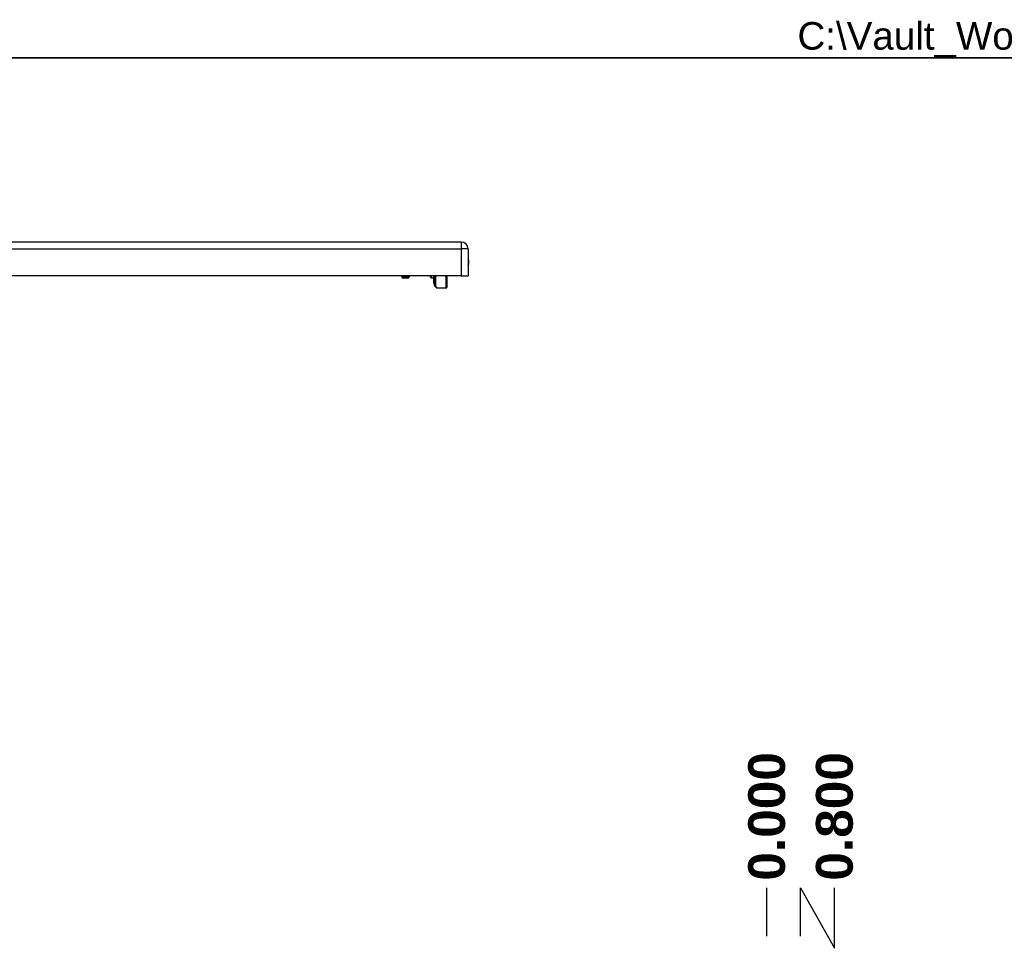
# Model space of a CAD drawing. Header units: inches. Extents: x 0 to 152, y -25 to 98.
# Tile 64 of 88: x 32 to 61, y 71 to 98. Entities that reach past the tile are written whole.
import ezdxf

# ---------------------------------------------------------------- set-up
doc = ezdxf.new("R2010")
doc.units = ezdxf.units.IN
doc.header["$LTSCALE"] = 9.095314
doc.header["$MEASUREMENT"] = 0
doc.layers.get('0').update_dxf_attribs({"lineweight": 25})
for name, color, linetype, lineweight in [('Dimensions(ANSI)', 7, 'Continuous', 25), ('Sketch Geometry(ANSI)', 7, 'Continuous', 25), ('Symbols(ANSI)', 7, 'Continuous', 25), ('Visible Edges(ANSI)', 7, 'Continuous', 25), ('Visible Tangent Edges(ANSI)', 7, 'Continuous', 25)]:
    doc.layers.add(name, color=color, linetype=linetype, lineweight=lineweight)
doc.styles.add('Current-ANSI', font='arial.ttf')
doc.styles.add('Dimension-ANSI', font='arialbd.ttf')
doc.dimstyles.new('INCH-ANSI-VERTICAL', dxfattribs={"dimscale": 9.095314, "dimtxt": 0.12, "dimasz": 0.098425, "dimexe": 0.04, "dimexo": 0.04, "dimgap": 0.031496, "dimtad": 0, "dimtih": 1, "dimtoh": 1, "dimdec": 3, "dimrnd": 1e-08, "dimzin": 0, "dimdsep": 46, "dimtxsty": 'Dimension-ANSI', "dimcen": 0.09, "dimdle": 0.312, "dimclrd": 179, "dimclre": 179, "dimclrt": 7, "dimadec": 1, "dimazin": 0, "dimtfac": 1, "dimtdec": 3, "dimtofl": 0, "dimtmove": 0, "dimatfit": 3, "dimfxl": 1, "dimtolj": 1, "dimtzin": 4, "dimlwd": 25, "dimlwe": 25, "dimarcsym": 0})

# ---------------------------------------------------------------- blocks, each defined once
blk = doc.blocks.new('*D20')
at = {"layer": 'Defpoints', "color": 0, "linetype": 'Continuous', "transparency": 16777216}
for p in [(53.849, 72.613), (53.849, 70.822), (53.849, 70.822)]:
    blk.add_point(p, dxfattribs=at)
at = {"layer": 'Dimensions(ANSI)', "color": 179, "linetype": 'Continuous', "lineweight": 25, "true_color": 0x262658, "transparency": 16777216}
blk.add_line((53.849, 71.186), (53.849, 72.613), dxfattribs=at)
at = {"layer": 'Dimensions(ANSI)', "color": 7, "linetype": 'Continuous', "lineweight": 25, "transparency": 16777216, "insert": (53.849, 74.737), "char_height": 1.0914, "attachment_point": 5, "rotation": 90, "style": 'Dimension-ANSI'}
blk.add_mtext('\\A1;0.000', dxfattribs=at)
blk = doc.blocks.new('*D21')
at = {"layer": 'Defpoints', "color": 0, "linetype": 'Continuous', "transparency": 16777216}
for p in [(55.859, 72.613), (53.849, 70.822), (54.849, 70.822)]:
    blk.add_point(p, dxfattribs=at)
at = {"layer": 'Dimensions(ANSI)', "color": 179, "linetype": 'Continuous', "lineweight": 25, "true_color": 0x262658, "transparency": 16777216}
for p, q in [((54.849, 71.186), (54.849, 72.613)), ((54.849, 72.613), (55.859, 70.822)), ((55.859, 70.822), (55.859, 72.613))]:
    blk.add_line(p, q, dxfattribs=at)
at = {"layer": 'Dimensions(ANSI)', "color": 7, "linetype": 'Continuous', "lineweight": 25, "transparency": 16777216, "insert": (55.859, 74.737), "char_height": 1.0914, "attachment_point": 5, "rotation": 90, "style": 'Dimension-ANSI'}
blk.add_mtext('\\A1;0.800', dxfattribs=at)
blk = doc.blocks.new('Borders 10_EXM - B (Inch)')
at = {"layer": 'Sketch Geometry(ANSI)', "linetype": 'Continuous', "lineweight": 35}
blk.add_line((16.3979, 10.6915), (0.5229, 10.6915), dxfattribs=at)
at = {"layer": 'Symbols(ANSI)', "color": 7, "style": 'Current-ANSI'}
blk.add_attdef('FILENAME_AND_PATH_001', (6.0203, 10.7181), '', height=0.09, dxfattribs=at)

msp = doc.modelspace()

# ---------------------------------------------------------------- linework, layer by layer
at = {"layer": 'Visible Edges(ANSI)'}
for p, q in [((44.7822, 91.775), (7.7991, 91.775)), ((44.9834, 91.5738), (44.9834, 90.7753)), ((44.7822, 90.7753), (7.7991, 90.7753)), ((43.0158, 90.7753), (43.0158, 90.7454)), ((43.1978, 90.7061), (43.0551, 90.7061)), ((43.2372, 90.7753), (43.2372, 90.7454)), ((43.8631, 90.7391), (43.8631, 90.7753)), ((43.887, 90.7141), (43.9616, 90.7109)), ((43.9616, 90.7753), (43.9616, 90.6805)), ((43.9616, 90.6805), (43.9616, 90.6796)), ((43.9616, 90.6578), (43.9616, 90.6796)), ((43.9616, 90.6578), (43.9616, 90.6537)), ((43.9616, 90.6537), (43.9616, 90.6523)), ((43.9616, 90.6523), (43.9616, 90.5539)), ((43.984, 90.6325), (43.984, 90.7753)), ((43.984, 90.6325), (43.984, 90.5283)), ((43.9881, 90.4877), (43.9881, 90.7753)), ((44.3465, 90.7753), (44.3566, 90.7228)), ((44.357, 90.7182), (44.357, 90.4381)), ((44.7822, 90.7753), (44.9834, 90.7753)), ((43.9616, 90.5539), (43.9616, 90.5455)), ((43.9708, 90.5481), (43.9623, 90.545)), ((43.984, 90.5191), (43.984, 90.5283)), ((44.0448, 90.4208), (43.9953, 90.4703)), ((44.0622, 90.4135), (44.3324, 90.4135))]:
    msp.add_line(p, q, dxfattribs=at)
for centre, radius, start, end in [((44.7822, 91.5738), 0.2012, 0, 90), ((44.7734, 91.1789), 0.2343, 333.63717, 26.36283), ((43.0551, 90.7454), 0.0394, 180, 270), ((43.1978, 90.7454), 0.0394, 270, 0), ((43.8881, 90.7391), 0.025, 180, 267.5), ((44.3324, 90.7182), 0.0246, 0, 10.94089), ((43.9621, 90.5455), 0.000492, 180, 290), ((43.9742, 90.5389), 0.00984, 0, 110), ((43.9889, 90.5191), 0.00492, 180, 259.97953), ((44.0127, 90.4877), 0.0246, 180, 225), ((44.0622, 90.4381), 0.0246, 225, 270), ((44.3324, 90.4381), 0.0246, 270, 0)]:
    msp.add_arc(centre, radius, start, end, dxfattribs=at)
at = {"layer": 'Visible Tangent Edges(ANSI)'}
for p, q in [((44.7822, 91.775), (44.7822, 91.5738)), ((7.7991, 91.5738), (44.7822, 91.5738)), ((44.7822, 91.5738), (44.7822, 90.7753)), ((44.9834, 91.5738), (44.7822, 91.5738)), ((43.0158, 90.7454), (43.2372, 90.7454)), ((43.887, 90.7753), (43.887, 90.7141)), ((43.9619, 90.6794), (43.9619, 90.6575)), ((43.9619, 90.6575), (43.9708, 90.6607)), ((43.9619, 90.6535), (43.9619, 90.6575)), ((43.9623, 90.7753), (43.9623, 90.6801)), ((43.9623, 90.5535), (43.9623, 90.6518)), ((43.9708, 90.6607), (43.9708, 90.7753)), ((43.9708, 90.6607), (43.9708, 90.5565)), ((44.0127, 90.7753), (44.0127, 90.4651)), ((44.3324, 90.7051), (44.3194, 90.7753)), ((44.3324, 90.4135), (44.3324, 90.7051)), ((43.9623, 90.5535), (43.9708, 90.5565)), ((43.9623, 90.5535), (43.9623, 90.545)), ((43.9708, 90.5481), (43.9708, 90.5565)), ((44.0127, 90.4651), (44.0622, 90.4135))]:
    msp.add_line(p, q, dxfattribs=at)
at = {"layer": 'Visible Tangent Edges(ANSI)', "flags": 128}
for points in [[(43.9619, 90.6794), (43.9619, 90.6794), (43.9619, 90.6794), (43.9619, 90.6795), (43.9619, 90.6795), (43.9618, 90.6795), (43.9618, 90.6796), (43.9618, 90.6796), (43.9618, 90.6797), (43.9618, 90.6797), (43.9617, 90.6798), (43.9617, 90.6798), (43.9617, 90.6799), (43.9617, 90.6799), (43.9617, 90.68), (43.9617, 90.68), (43.9617, 90.6801), (43.9616, 90.6801), (43.9616, 90.6802), (43.9616, 90.6802), (43.9616, 90.6803), (43.9616, 90.6803), (43.9616, 90.6804), (43.9616, 90.6804), (43.9616, 90.6805)], [(43.9616, 90.6523), (43.9616, 90.6523), (43.9616, 90.6523), (43.9616, 90.6523), (43.9616, 90.6524), (43.9616, 90.6524), (43.9616, 90.6524), (43.9617, 90.6525), (43.9617, 90.6525), (43.9617, 90.6526), (43.9617, 90.6526), (43.9617, 90.6527), (43.9617, 90.6527), (43.9617, 90.6528), (43.9618, 90.6528), (43.9618, 90.6529), (43.9618, 90.6529), (43.9618, 90.653), (43.9618, 90.653), (43.9618, 90.6531), (43.9619, 90.6532), (43.9619, 90.6533), (43.9619, 90.6533), (43.9619, 90.6534), (43.9619, 90.6535)], [(43.9619, 90.6794), (43.962, 90.6794), (43.962, 90.6794), (43.962, 90.6795), (43.962, 90.6795), (43.9621, 90.6795), (43.9621, 90.6795), (43.9621, 90.6796), (43.9621, 90.6796), (43.9621, 90.6796), (43.9621, 90.6797), (43.9622, 90.6797), (43.9622, 90.6797), (43.9622, 90.6798), (43.9622, 90.6798), (43.9622, 90.6798), (43.9622, 90.6799), (43.9622, 90.6799), (43.9622, 90.6799), (43.9623, 90.6799), (43.9623, 90.68), (43.9623, 90.68), (43.9623, 90.68), (43.9623, 90.6801), (43.9623, 90.6801)], [(43.9623, 90.6518), (43.9623, 90.6519), (43.9623, 90.652), (43.9623, 90.652), (43.9623, 90.6521), (43.9622, 90.6522), (43.9622, 90.6523), (43.9622, 90.6523), (43.9622, 90.6524), (43.9622, 90.6525), (43.9622, 90.6525), (43.9622, 90.6526), (43.9622, 90.6527), (43.9621, 90.6527), (43.9621, 90.6528), (43.9621, 90.6529), (43.9621, 90.6529), (43.9621, 90.653), (43.9621, 90.6531), (43.962, 90.6531), (43.962, 90.6532), (43.962, 90.6533), (43.962, 90.6533), (43.962, 90.6534), (43.9619, 90.6535)]]:
    msp.add_lwpolyline(points, dxfattribs=at)
at = {"layer": 'Visible Tangent Edges(ANSI)'}
for centre, major_axis, ratio, start_param, end_param in [((43.9621, 90.6805), (-0.000492, 0), 0.8361884, 0, 1.9198622), ((43.9619, 90.6796), (-0.000246, 0), 0.8398992, 0, 1.9198622), ((43.9619, 90.6578), (-0.000246, 0), 0.9693423, 0, 1.9198622), ((43.9619, 90.6537), (-0.000246, 0), 0.9693423, 0, 1.9198622), ((43.9621, 90.6523), (-0.000459, -0.000172), 0.9764326, 5.9341195, 7.8539816), ((43.9742, 90.6517), (0.00984, 0), 0.9693423, 0, 1.9198622), ((43.9889, 90.6325), (-0.00492, 0), 0.9693423, 0, 1.3959061), ((44.3324, 90.7182), (0.0242, 0.0047), 0.5264422, 4.6109717, 6.2831853), ((44.3324, 90.7182), (0.0246, 0), 0.5334331, 4.712389, 6.2831853), ((43.9621, 90.5539), (-0.000492, 0), 0.9693423, 0, 1.9198622), ((43.9742, 90.5475), (0.00984, 0), 0.9693423, 0, 1.9198622), ((43.9889, 90.5283), (-0.00492, 0), 0.9693423, 0, 1.3959061), ((44.0127, 90.4877), (-0.0246, 0), 0.9174503, 0, 1.5707963), ((44.0127, 90.4877), (-0.0174, -0.0174), 0.8524616, 0, 0.8648749)]:
    msp.add_ellipse(centre, major_axis=major_axis, ratio=ratio, start_param=start_param, end_param=end_param, dxfattribs=at)

# ---------------------------------------------------------------- block references
at = {"xscale": 9.095313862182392, "yscale": 9.095313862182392, "zscale": 9.095313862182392}
msp.add_blockref('Borders 10_EXM - B (Inch)', (0, 0), dxfattribs=at).add_auto_attribs({'FILENAME_AND_PATH_001': 'C:\\Vault_Workspace\\Inventor_Dwg\\BoxCad\\Result\\5412ES303012\\5412ES303012.idw'})

# ---------------------------------------------------------------- dimensions: what is measured, and where the dimension line sits
at = {"layer": 'Dimensions(ANSI)', "color": 179, "linetype": 'Continuous', "lineweight": 25, "true_color": 0x262658}
for feature_location, offset, origin, picture, middle in [((53.8490277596, 70.8223484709), (0, 1.7904161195), (53.8490277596, 70.8223484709), '*D20', (53.8490277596, 74.7374028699)), ((54.8487, 70.8223), (1.0098, 1.7904), (53.849, 70.8223), '*D21', (55.8586, 74.7374))]:
    dim = msp.add_ordinate_dim(feature_location=feature_location, offset=offset, dtype=1, origin=origin, dimstyle='INCH-ANSI-VERTICAL', override={"dimgap": 0.031496, "dimtad": 0, "dimdec": 3, "dimlfac": 0.800257, "dimtol": 0, "dimlim": 0, "dimtp": 0, "dimtm": 0, "dimtdec": 3}, dxfattribs=at)
    dim.commit()
    dim.dimension.update_dxf_attribs({"geometry": picture, "text_midpoint": middle})

doc.saveas('drawing.dxf')
